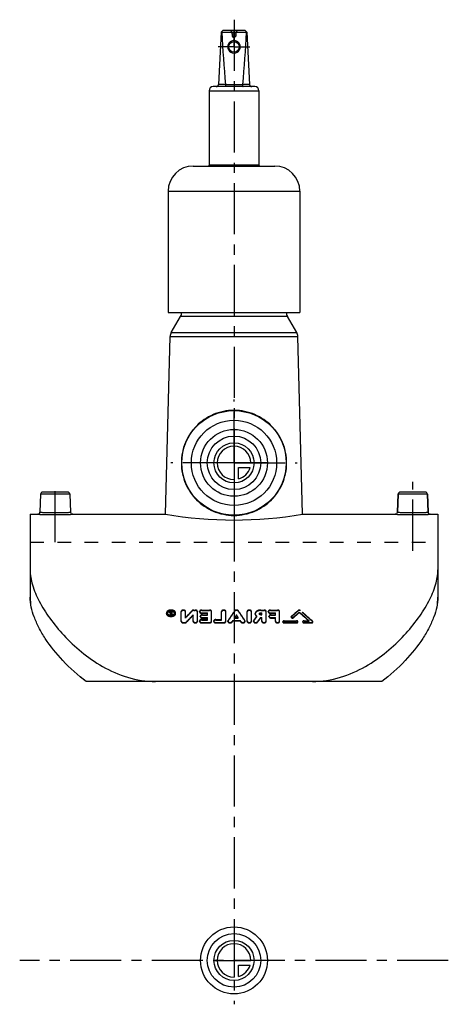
# Model space of a CAD drawing. Header units: millimetres. Extents: x 398 to 602, y 264 to 736.
import ezdxf

# ---------------------------------------------------------------- set-up
doc = ezdxf.new("R2010")
doc.units = ezdxf.units.MM
doc.header["$LTSCALE"] = 65.185185
doc.linetypes.add('CENTER', pattern=[0.6, 0.375, -0.075, 0.075, -0.075])
doc.linetypes.add('HIDDEN', pattern=[0.2, 0.1, -0.1])
for name, color, linetype in [('BEZUGSACHSEN', 7, 'CONTINUOUS'), ('FLAECHEN', 7, 'CONTINUOUS'), ('KONST.EL_MIT_GEO', 7, 'CONTINUOUS'), ('KONSTRUKTIONSELEMENTE', 7, 'CONTINUOUS'), ('KURVEN', 7, 'CONTINUOUS'), ('L1', 7, 'CONTINUOUS')]:
    doc.layers.add(name, color=color, linetype=linetype)

msp = doc.modelspace()

# ---------------------------------------------------------------- linework, layer by layer
at = {"layer": 'BEZUGSACHSEN', "color": 2, "linetype": 'CENTER'}
for p, q in [((500, 523.5), (500, 553.79)), ((500, 523.5), (469.71, 523.5)), ((500, 523.5), (500, 493.21)), ((500, 523.5), (530.29, 523.5)), ((414.5, 485.5), (414.5, 514.5)), ((585.5, 481.5), (585.5, 514.5))]:
    msp.add_line(p, q, dxfattribs=at)
at = {"layer": 'BEZUGSACHSEN', "color": 7, "linetype": 'Continuous'}
for p, q in [((407.47, 508.53), (407.16, 499.88)), ((421.53, 508.53), (421.84, 499.88)), ((578.16, 499.88), (578.47, 508.53)), ((592.84, 499.88), (592.53, 508.53))]:
    msp.add_line(p, q, dxfattribs=at)
msp.add_circle((500, 523.5), 25, dxfattribs=at)
at = {"layer": 'FLAECHEN', "color": 7, "linetype": 'Continuous'}
for p, q in [((470.01, 585.85), (474.46, 593.57)), ((529.99, 585.85), (525.54, 593.57)), ((467.22, 498.92), (469.47, 583.96)), ((532.78, 498.92), (530.53, 583.96)), ((402.5, 498.92), (406.16, 498.92)), ((422.84, 498.92), (467.22, 498.92)), ((532.78, 498.92), (577.16, 498.92)), ((593.84, 498.92), (597.5, 498.92)), ((402.5, 472.39), (402.5, 459.28)), ((597.5, 472.39), (597.5, 459.28))]:
    msp.add_line(p, q, dxfattribs=at)
at = {"layer": 'FLAECHEN', "color": 8, "linetype": 'HIDDEN'}
msp.add_line((402.5, 485.5), (597.5, 485.5), dxfattribs=at)
at = {"layer": 'KONST.EL_MIT_GEO', "color": 7, "linetype": 'Continuous'}
for p, q in [((494.85, 730.5), (493.8, 729.5)), ((494.85, 730.5), (505.15, 730.5)), ((505.15, 730.5), (506.2, 729.5)), ((493.8, 729.5), (492.55, 704.45)), ((494.18, 729.5), (505.82, 729.5)), ((506.2, 729.5), (507.45, 704.45)), ((509.95, 703.5), (490.05, 703.5)), ((495.91, 704.5), (492.55, 704.5)), ((495.91, 704.45), (504.09, 704.45)), ((507.45, 704.5), (504.09, 704.5)), ((488.05, 701.5), (488.05, 666)), ((488.05, 701.5), (511.95, 701.5)), ((511.95, 701.5), (511.95, 666)), ((480.5, 665.5), (519.5, 665.5)), ((488.05, 666), (487.76, 665.5)), ((488.05, 666), (511.95, 666)), ((511.95, 666), (512.24, 665.5)), ((468.5, 653.5), (468.5, 595.5)), ((468.5, 653.5), (531.5, 653.5)), ((531.5, 653.5), (531.5, 595.5)), ((468.5, 595.5), (531.5, 595.5))]:
    msp.add_line(p, q, dxfattribs=at)
at = {"layer": 'KONST.EL_MIT_GEO', "color": 8, "linetype": 'HIDDEN'}
for p, q in [((499.2, 728.5), (499.2, 727.6)), ((500.8, 728.5), (499.2, 728.5)), ((499.2, 727.6), (500, 726.89)), ((500.8, 727.6), (499.2, 727.6)), ((500.8, 727.6), (500, 726.89)), ((500.8, 728.5), (500.8, 727.6)), ((469.97, 452.44), (470.39, 452.44)), ((469.97, 451.99), (469.97, 452.44)), ((469.97, 452.21), (470.39, 452.21)), ((470.05, 450.67), (470.05, 452.22)), ((470.39, 450.67), (470.39, 452.44)), ((474.76, 447.63), (474.76, 452.44)), ((476.8, 449.28), (476.8, 452.44)), ((479.95, 452.56), (479.95, 452.79)), ((480.81, 453.1), (481.49, 453.1)), ((480.81, 452.87), (480.81, 453.1)), ((480.81, 452.87), (481.49, 452.87)), ((481.49, 452.87), (481.49, 453.1)), ((482.51, 447.63), (482.51, 452.44)), ((483.53, 452.21), (483.53, 452.44)), ((484.55, 453.1), (488.28, 453.1)), ((484.55, 452.87), (484.55, 453.1)), ((484.55, 452.87), (488.28, 452.87)), ((488.28, 452.87), (488.28, 453.1)), ((489.3, 447.63), (489.3, 452.44)), ((494.06, 448.31), (494.06, 452.44)), ((496.09, 447.63), (496.09, 452.44)), ((500.26, 452.48), (500.26, 452.71)), ((502.13, 452.48), (502.13, 452.71)), ((506.3, 447.63), (506.3, 452.44)), ((508.33, 447.63), (508.33, 452.44)), ((512.78, 453.1), (514.36, 453.1)), ((512.78, 452.87), (512.78, 453.1)), ((512.78, 452.87), (514.36, 452.87)), ((514.36, 452.87), (514.36, 453.1)), ((515.38, 447.63), (515.38, 452.44)), ((516.4, 452.21), (516.4, 452.44)), ((517.42, 453.1), (520.81, 453.1)), ((517.42, 452.87), (517.42, 453.1)), ((517.42, 452.87), (520.81, 452.87)), ((520.81, 452.87), (520.81, 453.1)), ((521.83, 447.63), (521.83, 452.44)), ((530.75, 452.71), (530.75, 452.94)), ((531.72, 452.71), (531.72, 452.94)), ((467.67, 451.44), (467.67, 451.67)), ((468.18, 451.44), (468.18, 451.67)), ((469.37, 451.7), (469.37, 452.06)), ((469.38, 450.9), (469.73, 450.9)), ((469.38, 450.67), (469.38, 450.9)), ((469.38, 450.67), (469.73, 450.67)), ((469.62, 451.39), (469.62, 451.61)), ((469.71, 451.7), (469.71, 452.06)), ((469.73, 450.67), (469.73, 450.9)), ((469.95, 451.32), (469.97, 451.76)), ((469.95, 451.32), (470.05, 451.32)), ((469.97, 451.99), (470.05, 451.99)), ((469.97, 451.76), (470.05, 451.76)), ((469.97, 451.54), (470.05, 451.54)), ((470.05, 450.9), (470.39, 450.9)), ((470.05, 450.67), (470.39, 450.67)), ((471.58, 451.44), (471.58, 451.67)), ((472.09, 451.44), (472.09, 451.67)), ((472.09, 451.67), (472.09, 451.67)), ((477.32, 447.27), (477.32, 447.49)), ((480.47, 447.63), (480.47, 450.84)), ((483.53, 447.63), (483.53, 447.86)), ((483.87, 449.95), (483.87, 450.17)), ((484.55, 451.78), (487.26, 451.78)), ((484.55, 451.56), (484.55, 451.78)), ((484.55, 451.56), (487.26, 451.56)), ((484.55, 448.54), (487.26, 448.54)), ((484.55, 448.31), (484.55, 448.54)), ((484.55, 448.31), (487.26, 448.31)), ((484.89, 450.84), (487.26, 450.84)), ((484.89, 450.61), (484.89, 450.84)), ((484.89, 450.61), (487.26, 450.61)), ((484.89, 449.5), (487.26, 449.5)), ((484.89, 449.27), (484.89, 449.5)), ((484.89, 449.27), (487.26, 449.27)), ((487.26, 450.61), (487.26, 451.78)), ((487.26, 448.31), (487.26, 449.5)), ((490.32, 447.63), (490.32, 447.86)), ((491.34, 448.54), (494.06, 448.54)), ((491.34, 448.31), (491.34, 448.54)), ((491.34, 448.31), (494.06, 448.31)), ((497.11, 447.63), (497.11, 447.86)), ((497.2, 447.91), (497.2, 448.13)), ((499.06, 447.35), (499.06, 447.58)), ((499.43, 448.14), (502.96, 448.14)), ((499.43, 447.92), (499.43, 448.14)), ((499.43, 447.92), (502.96, 447.92)), ((500.33, 449.5), (502.06, 449.5)), ((500.33, 449.27), (500.33, 449.5)), ((500.33, 449.27), (502.06, 449.27)), ((501.19, 450.57), (501.19, 450.8)), ((502.06, 449.27), (502.06, 449.5)), ((502.96, 447.92), (502.96, 448.14)), ((503.33, 447.35), (503.33, 447.58)), ((505.19, 447.91), (505.19, 448.13)), ((505.28, 447.63), (505.28, 447.86)), ((509.35, 447.63), (509.35, 447.86)), ((509.45, 447.92), (509.45, 448.15)), ((510.14, 451.17), (510.14, 451.4)), ((510.89, 449.97), (510.89, 450.2)), ((511.29, 447.34), (511.29, 447.57)), ((512.18, 451.17), (512.18, 451.4)), ((512.64, 449.5), (513.34, 449.5)), ((512.64, 449.27), (512.64, 449.5)), ((512.64, 449.27), (513.34, 449.27)), ((512.78, 451.78), (513.34, 451.78)), ((512.78, 451.56), (512.78, 451.78)), ((512.78, 451.56), (513.34, 451.56)), ((512.78, 451.01), (513.34, 451.01)), ((512.78, 450.78), (512.78, 451.01)), ((512.78, 450.78), (513.34, 450.78)), ((513.34, 450.78), (513.34, 451.78)), ((513.34, 447.63), (513.34, 449.5)), ((516.74, 449.95), (516.74, 450.17)), ((517.42, 451.78), (519.79, 451.78)), ((517.42, 451.56), (517.42, 451.78)), ((517.42, 451.56), (519.79, 451.56)), ((517.75, 450.84), (519.79, 450.84)), ((517.75, 450.61), (517.75, 450.84)), ((517.75, 450.61), (519.79, 450.61)), ((517.75, 449.5), (519.79, 449.5)), ((517.75, 449.27), (517.75, 449.5)), ((517.75, 449.27), (519.79, 449.27)), ((519.79, 450.61), (519.79, 451.78)), ((519.79, 447.63), (519.79, 449.5)), ((523.41, 447.34), (523.41, 447.57)), ((524, 447.97), (529.94, 447.97)), ((524, 447.74), (524, 447.97)), ((524, 447.74), (529.94, 447.74)), ((527.38, 449.65), (527.38, 449.87)), ((527.5, 449.88), (527.5, 450.11)), ((528.45, 449.41), (528.45, 449.64)), ((529.94, 447.74), (529.94, 447.97)), ((530.54, 447.34), (530.54, 447.57)), ((531.23, 451.85), (531.23, 452.08)), ((532.92, 447.34), (532.92, 447.57)), ((533.51, 447.97), (535.89, 447.97)), ((533.51, 447.74), (533.51, 447.97)), ((533.51, 447.74), (535.89, 447.74)), ((535.89, 447.74), (535.89, 447.97)), ((537.55, 447.58), (537.55, 447.81)), ((537.67, 447.34), (537.67, 447.57)), ((475.78, 447.17), (476.46, 447.17)), ((475.78, 446.94), (475.78, 447.17)), ((475.78, 446.94), (476.46, 446.94)), ((476.46, 446.94), (476.46, 447.17)), ((484.55, 447.17), (488.28, 447.17)), ((484.55, 446.94), (484.55, 447.17)), ((484.55, 446.94), (488.28, 446.94)), ((488.28, 446.94), (488.28, 447.17)), ((491.34, 447.17), (495.07, 447.17)), ((491.34, 446.94), (491.34, 447.17)), ((491.34, 446.94), (495.07, 446.94)), ((495.07, 446.94), (495.07, 447.17)), ((524, 447.17), (529.94, 447.17)), ((524, 446.94), (524, 447.17)), ((524, 446.94), (529.94, 446.94)), ((529.94, 446.94), (529.94, 447.17)), ((533.51, 447.17), (537.08, 447.17)), ((533.51, 446.94), (533.51, 447.17)), ((533.51, 446.94), (537.08, 446.94)), ((537.08, 446.94), (537.08, 447.17))]:
    msp.add_line(p, q, dxfattribs=at)
at = {"layer": 'KONST.EL_MIT_GEO', "color": 2, "linetype": 'CENTER'}
for q in [(500, 730), (492.5, 722.5), (500, 715), (507.5, 722.5)]:
    msp.add_line((500, 722.5), q, dxfattribs=at)
at = {"layer": 'KONST.EL_MIT_GEO', "color": 7, "linetype": 'Continuous'}
msp.add_circle((500, 722.5), 2.5, dxfattribs=at)
at = {"layer": 'KONST.EL_MIT_GEO', "color": 8, "linetype": 'HIDDEN'}
for centre, radius, start, end in [((496.48, 728.5), 2.72, 0, 47.2588), ((503.52, 728.5), 2.72, 132.7412, 180), ((500, 722.5), 3, 179.5615, 207.7801), ((500, 722.5), 3, 332.2199, 0.4385), ((469.88, 449.67), 3.42, 85.2338, 94.8326), ((469.97, 451.54), 0.902, 90.0224, 96.9039), ((469.89, 449.75), 3.34, 80.2928, 85.2439), ((469.73, 452.57), 1.99, 244.3138, 250.1653)]:
    msp.add_arc(centre, radius, start, end, dxfattribs=at)
at = {"layer": 'KONST.EL_MIT_GEO', "color": 7, "linetype": 'Continuous'}
for centre, radius, start, end in [((499.74, 735.71), 8.33, 226.3745, 228.2022), ((500.26, 735.71), 8.33, 311.7978, 313.6255), ((500, 722.51), 3, 207.7801, 332.2199), ((490.05, 701.5), 2, 90, 180), ((491.55, 704.5), 1, 270, 357.14), ((508.45, 704.5), 1, 182.86, 270), ((509.95, 701.5), 2, 0, 90), ((480.5, 653.5), 12, 90, 180), ((519.5, 653.5), 12, 0, 90), ((471, 595.57), 4, 330, 358.9715), ((529, 595.57), 4, 181.0285, 210)]:
    msp.add_arc(centre, radius, start, end, dxfattribs=at)
at = {"layer": 'KONST.EL_MIT_GEO', "color": 8, "linetype": 'HIDDEN'}
for centre, major_axis, ratio, start_param, end_param in [((477.82, 300.92), (97.8, 194.58), 0.391022, 0.892474, 0.91787), ((477.82, 300.92), (97.65, 194.28), 0.391022, 0.892448, 0.917883), ((498.82, 300.92), (63.37, 197.36), 0.303912, 0.796329, 0.83144), ((498.82, 300.92), (63.27, 197.06), 0.303912, 0.796304, 0.831468), ((503.57, 300.92), (-63.37, 197.36), 0.303912, -0.83144, -0.796329), ((503.57, 300.92), (-63.27, 197.06), 0.303912, -0.831468, -0.796304), ((528.03, 300.92), (123.51, 191.12), 0.428246, 0.96722, 0.989173), ((528.03, 300.92), (123.33, 190.83), 0.428246, 0.967193, 0.989179), ((534.44, 300.92), (-123.51, 191.12), 0.428246, -1.006595, -0.96722), ((534.44, 300.92), (-123.33, 190.83), 0.428246, -1.006627, -0.967193), ((469.27, 300.92), (29.65, 198.24), 0.163753, 0.73205, 0.737609), ((469.27, 300.92), (29.6, 197.94), 0.163753, 0.732038, 0.737605), ((469.62, 300.92), (29.65, 198.24), 0.163753, 0.732603, 0.737609), ((469.62, 300.92), (29.6, 197.94), 0.163753, 0.732592, 0.737605), ((480.22, 300.92), (97.8, 194.58), 0.391022, 0.907634, 0.933032), ((480.22, 300.92), (97.65, 194.28), 0.391022, 0.907631, 0.933067), ((501.05, 300.92), (63.37, 197.36), 0.303912, 0.831369, 0.83558), ((501.05, 300.92), (63.27, 197.06), 0.303912, 0.831397, 0.835614), ((501.05, 300.92), (63.37, 197.36), 0.303912, 0.811156, 0.821092), ((501.05, 300.92), (63.27, 197.06), 0.303912, 0.811154, 0.821104), ((501.34, 300.92), (-63.37, 197.36), 0.303912, -0.821092, -0.811156), ((501.34, 300.92), (-63.27, 197.06), 0.303912, -0.821104, -0.811154), ((501.34, 300.92), (-63.37, 197.36), 0.303912, -0.83558, -0.831369), ((501.34, 300.92), (-63.27, 197.06), 0.303912, -0.835614, -0.831397), ((511.16, 300.92), (67.91, 197.12), 0.318371, 0.827755, 0.843318), ((511.16, 300.92), (67.81, 196.82), 0.318371, 0.82776, 0.843346), ((513.41, 300.92), (67.91, 197.12), 0.318371, 0.833071, 0.847661), ((513.41, 300.92), (67.81, 196.82), 0.318371, 0.833084, 0.847696), ((529.51, 300.92), (123.51, 191.12), 0.428246, 0.97397, 0.992761), ((529.51, 300.92), (123.33, 190.83), 0.428246, 0.973952, 0.992772), ((532.96, 300.92), (-123.51, 191.12), 0.428246, -1.005391, -0.97397), ((532.96, 300.92), (-123.33, 190.83), 0.428246, -1.005421, -0.973952)]:
    msp.add_ellipse(centre, major_axis=major_axis, ratio=ratio, start_param=start_param, end_param=end_param, dxfattribs=at)
at = {"layer": 'KONST.EL_MIT_GEO', "color": 7, "linetype": 'Continuous'}
for points in [[(494.18, 729.5), (494.63, 721.14), (495.15, 712.79), (495.91, 704.45)], [(505.82, 729.5), (505.37, 721.14), (504.85, 712.79), (504.09, 704.45)], [(497.36, 723.92), (497.13, 723.5), (497, 723.01), (497, 722.52)], [(497, 722.52), (497, 722.04), (497.12, 721.54), (497.34, 721.11)], [(503, 722.52), (503, 723.01), (502.87, 723.5), (502.64, 723.92)], [(502.66, 721.11), (502.88, 721.54), (503, 722.04), (503, 722.52)]]:
    msp.add_open_spline(points, degree=3, dxfattribs=at)
for points, knots in [([(502.64, 723.92), (502.39, 724.39), (501.61, 725.2), (500, 725.65), (498.39, 725.2), (497.61, 724.39), (497.36, 723.92)], [0, 0, 0, 0, 0.249851, 0.500001, 0.75015, 1, 1, 1, 1]), ([(495.91, 704.45), (495.92, 704.33), (495.89, 704.1), (495.84, 703.8), (495.78, 703.6), (495.7, 703.5), (495.66, 703.5)], [0, 0, 0, 0, 0.367219, 0.675376, 0.888159, 1, 1, 1, 1]), ([(504.09, 704.45), (504.08, 704.33), (504.11, 704.1), (504.16, 703.8), (504.22, 703.6), (504.3, 703.5), (504.34, 703.5)], [0, 0, 0, 0, 0.367219, 0.675376, 0.888159, 1, 1, 1, 1])]:
    msp.add_open_spline(points, degree=3, knots=knots, dxfattribs=at)
at = {"layer": 'KONST.EL_MIT_GEO', "color": 8, "linetype": 'HIDDEN'}
for points in [[(497.36, 723.92), (497.13, 723.49), (497, 723), (497, 722.52)], [(503, 722.52), (503, 723), (502.87, 723.49), (502.64, 723.92)], [(469.59, 453.08), (469.31, 453.06), (469.04, 453), (468.78, 452.91)], [(472.09, 451.67), (472.09, 451.86), (472.02, 452.06), (471.92, 452.22)], [(468.2, 451.52), (468.19, 451.57), (468.18, 451.62), (468.18, 451.67)], [(470.74, 450.72), (470.22, 450.51), (469.59, 450.51), (469.06, 450.7)], [(469.8, 451.8), (469.76, 451.83), (469.71, 451.88), (469.71, 451.93)], [(469.97, 451.76), (469.91, 451.76), (469.85, 451.78), (469.8, 451.8)], [(471.58, 451.67), (471.58, 451.57), (471.56, 451.47), (471.52, 451.38)], [(497.2, 448.13), (497.15, 448.05), (497.11, 447.95), (497.11, 447.86)], [(497.2, 447.91), (497.15, 447.82), (497.11, 447.73), (497.11, 447.63)], [(505.28, 447.86), (505.28, 447.95), (505.24, 448.05), (505.19, 448.13)], [(505.28, 447.63), (505.28, 447.73), (505.24, 447.82), (505.19, 447.91)], [(509.45, 448.15), (509.39, 448.06), (509.35, 447.96), (509.35, 447.86)], [(509.45, 447.92), (509.39, 447.84), (509.35, 447.73), (509.35, 447.63)], [(527.5, 450.11), (527.43, 450.05), (527.38, 449.96), (527.38, 449.88)], [(527.5, 449.88), (527.43, 449.82), (527.38, 449.74), (527.38, 449.65)], [(537.67, 447.57), (537.67, 447.66), (537.62, 447.75), (537.55, 447.81)], [(537.67, 447.35), (537.67, 447.43), (537.62, 447.52), (537.55, 447.58)]]:
    msp.add_open_spline(points, degree=3, dxfattribs=at)
for points, knots in [([(468.78, 452.91), (468.47, 452.79), (467.95, 452.51), (467.67, 451.93), (467.67, 451.67)], [0, 0, 0, 0, 0.553981, 1, 1, 1, 1]), ([(472.09, 451.44), (472.09, 452.32), (469.88, 453.42), (467.67, 452.32), (467.67, 451.44)], [0, 0, 0, 0, 0.5, 1, 1, 1, 1]), ([(468.18, 451.67), (468.18, 452.35), (469.88, 453.19), (471.58, 452.34), (471.58, 451.67)], [0, 0, 0, 0, 0.500243, 1, 1, 1, 1]), ([(468.18, 451.44), (468.18, 452.12), (469.88, 452.96), (471.58, 452.12), (471.58, 451.44)], [0, 0, 0, 0, 0.499906, 1, 1, 1, 1]), ([(469.97, 452.21), (469.82, 452.21), (469.56, 452.17), (469.37, 451.94), (469.37, 451.83)], [0, 0, 0, 0, 0.574139, 1, 1, 1, 1]), ([(469.86, 452.43), (469.8, 452.43), (469.61, 452.39), (469.41, 452.24), (469.38, 452.11)], [0, 0, 0, 0, 0.299894, 1, 1, 1, 1]), ([(469.71, 452.06), (469.71, 452.08), (469.75, 452.19), (469.88, 452.22), (469.97, 452.22)], [0, 0, 0, 0, 0.204581, 1, 1, 1, 1]), ([(471.92, 452.22), (471.85, 452.33), (471.47, 452.76), (470.89, 452.97), (470.45, 453.05)], [0, 0, 0, 0, 0.219278, 1, 1, 1, 1]), ([(476.8, 452.44), (476.8, 452.84), (475.78, 453.35), (474.76, 452.84), (474.76, 452.44)], [0, 0, 0, 0, 0.499891, 1, 1, 1, 1]), ([(476.8, 452.21), (476.8, 452.62), (475.78, 453.12), (474.76, 452.62), (474.76, 452.21)], [0, 0, 0, 0, 0.499891, 1, 1, 1, 1]), ([(480.81, 453.1), (480.72, 453.1), (480.42, 453.07), (480.1, 452.95), (479.95, 452.79)], [0, 0, 0, 0, 0.275383, 1, 1, 1, 1]), ([(480.81, 452.87), (480.72, 452.87), (480.42, 452.85), (480.1, 452.72), (479.95, 452.56)], [0, 0, 0, 0, 0.275384, 1, 1, 1, 1]), ([(482.51, 452.44), (482.51, 452.62), (482.18, 453.02), (481.74, 453.1), (481.49, 453.1)], [0, 0, 0, 0, 0.42521, 1, 1, 1, 1]), ([(482.51, 452.21), (482.51, 452.4), (482.18, 452.8), (481.74, 452.87), (481.49, 452.87)], [0, 0, 0, 0, 0.425205, 1, 1, 1, 1]), ([(484.55, 453.1), (484.3, 453.1), (483.85, 453.02), (483.53, 452.62), (483.53, 452.44)], [0, 0, 0, 0, 0.574892, 1, 1, 1, 1]), ([(484.55, 452.87), (484.3, 452.87), (483.85, 452.8), (483.53, 452.4), (483.53, 452.21)], [0, 0, 0, 0, 0.574896, 1, 1, 1, 1]), ([(483.53, 452.44), (483.53, 452.26), (483.85, 451.86), (484.3, 451.78), (484.55, 451.78)], [0, 0, 0, 0, 0.425602, 1, 1, 1, 1]), ([(483.53, 452.21), (483.53, 452.03), (483.85, 451.63), (484.3, 451.56), (484.55, 451.56)], [0, 0, 0, 0, 0.425598, 1, 1, 1, 1]), ([(489.3, 452.44), (489.3, 452.62), (488.98, 453.02), (488.53, 453.1), (488.28, 453.1)], [0, 0, 0, 0, 0.42521, 1, 1, 1, 1]), ([(489.3, 452.21), (489.3, 452.4), (488.98, 452.8), (488.53, 452.87), (488.28, 452.87)], [0, 0, 0, 0, 0.425205, 1, 1, 1, 1]), ([(496.09, 452.44), (496.09, 452.84), (495.07, 453.35), (494.06, 452.84), (494.06, 452.44)], [0, 0, 0, 0, 0.499891, 1, 1, 1, 1]), ([(496.09, 452.21), (496.09, 452.62), (495.07, 453.12), (494.06, 452.62), (494.06, 452.21)], [0, 0, 0, 0, 0.499891, 1, 1, 1, 1]), ([(502.13, 452.71), (502.04, 452.83), (501.65, 453.09), (500.94, 453.15), (500.4, 452.91), (500.26, 452.71)], [0, 0, 0, 0, 0.228892, 0.641763, 1, 1, 1, 1]), ([(502.13, 452.48), (502.04, 452.61), (501.65, 452.87), (500.94, 452.92), (500.4, 452.68), (500.26, 452.48)], [0, 0, 0, 0, 0.228891, 0.641764, 1, 1, 1, 1]), ([(508.33, 452.44), (508.33, 452.84), (507.31, 453.35), (506.3, 452.84), (506.3, 452.44)], [0, 0, 0, 0, 0.499891, 1, 1, 1, 1]), ([(508.33, 452.21), (508.33, 452.62), (507.31, 453.12), (506.3, 452.62), (506.3, 452.21)], [0, 0, 0, 0, 0.499891, 1, 1, 1, 1]), ([(512.78, 453.1), (512.44, 453.1), (511.79, 453.02), (510.93, 452.67), (510.31, 452.12), (510.14, 451.62), (510.14, 451.4)], [0, 0, 0, 0, 0.296705, 0.56825, 0.800114, 1, 1, 1, 1]), ([(512.78, 452.87), (512.44, 452.87), (511.79, 452.79), (510.93, 452.44), (510.31, 451.89), (510.14, 451.4), (510.14, 451.17)], [0, 0, 0, 0, 0.296707, 0.568252, 0.800116, 1, 1, 1, 1]), ([(515.38, 452.44), (515.38, 452.62), (515.05, 453.02), (514.61, 453.1), (514.36, 453.1)], [0, 0, 0, 0, 0.42521, 1, 1, 1, 1]), ([(515.38, 452.21), (515.38, 452.4), (515.05, 452.8), (514.61, 452.87), (514.36, 452.87)], [0, 0, 0, 0, 0.425205, 1, 1, 1, 1]), ([(517.42, 453.1), (517.17, 453.1), (516.72, 453.02), (516.4, 452.62), (516.4, 452.44)], [0, 0, 0, 0, 0.574892, 1, 1, 1, 1]), ([(517.42, 452.87), (517.17, 452.87), (516.72, 452.8), (516.4, 452.4), (516.4, 452.21)], [0, 0, 0, 0, 0.574896, 1, 1, 1, 1]), ([(516.4, 452.44), (516.4, 452.26), (516.72, 451.86), (517.17, 451.78), (517.42, 451.78)], [0, 0, 0, 0, 0.425602, 1, 1, 1, 1]), ([(516.4, 452.21), (516.4, 452.03), (516.72, 451.63), (517.17, 451.56), (517.42, 451.56)], [0, 0, 0, 0, 0.425598, 1, 1, 1, 1]), ([(521.83, 452.44), (521.83, 452.62), (521.5, 453.02), (521.06, 453.1), (520.81, 453.1)], [0, 0, 0, 0, 0.42521, 1, 1, 1, 1]), ([(521.83, 452.21), (521.83, 452.4), (521.5, 452.8), (521.06, 452.87), (520.81, 452.87)], [0, 0, 0, 0, 0.425205, 1, 1, 1, 1]), ([(531.72, 452.94), (531.66, 452.99), (531.35, 453.14), (530.94, 453.11), (530.75, 452.94)], [0, 0, 0, 0, 0.240821, 1, 1, 1, 1]), ([(531.72, 452.71), (531.66, 452.77), (531.35, 452.92), (530.94, 452.88), (530.75, 452.71)], [0, 0, 0, 0, 0.24082, 1, 1, 1, 1]), ([(467.67, 451.67), (467.67, 450.79), (469.88, 449.66), (472.09, 450.79), (472.09, 451.67)], [0, 0, 0, 0, 0.499992, 1, 1, 1, 1]), ([(467.67, 451.44), (467.67, 450.56), (469.88, 449.43), (472.09, 450.56), (472.09, 451.44)], [0, 0, 0, 0, 0.5, 1, 1, 1, 1]), ([(471.58, 451.44), (471.58, 450.77), (469.88, 449.9), (468.18, 450.77), (468.18, 451.44)], [0, 0, 0, 0, 0.499907, 1, 1, 1, 1]), ([(468.87, 450.78), (468.78, 450.82), (468.49, 450.99), (468.25, 451.28), (468.2, 451.52)], [0, 0, 0, 0, 0.286, 1, 1, 1, 1]), ([(469.38, 452.11), (469.38, 452.1), (469.37, 452.08), (469.37, 452.06), (469.37, 452.06)], [0, 0, 0, 0, 0.5028, 1, 1, 1, 1]), ([(469.37, 451.93), (469.37, 451.9), (469.4, 451.76), (469.52, 451.66), (469.62, 451.61)], [0, 0, 0, 0, 0.222452, 1, 1, 1, 1]), ([(469.37, 451.7), (469.37, 451.67), (469.4, 451.53), (469.52, 451.43), (469.62, 451.39)], [0, 0, 0, 0, 0.22245, 1, 1, 1, 1]), ([(469.71, 451.83), (469.71, 451.85), (469.75, 451.96), (469.88, 451.99), (469.97, 451.99)], [0, 0, 0, 0, 0.204579, 1, 1, 1, 1]), ([(469.97, 451.54), (469.93, 451.54), (469.83, 451.55), (469.71, 451.63), (469.71, 451.7)], [0, 0, 0, 0, 0.309306, 1, 1, 1, 1]), ([(471.52, 451.38), (471.49, 451.31), (471.31, 451.01), (470.99, 450.81), (470.74, 450.72)], [0, 0, 0, 0, 0.222595, 1, 1, 1, 1]), ([(474.76, 447.86), (474.76, 447.67), (475.08, 447.25), (475.53, 447.17), (475.78, 447.17)], [0, 0, 0, 0, 0.432133, 1, 1, 1, 1]), ([(474.76, 447.63), (474.76, 447.44), (475.08, 447.03), (475.53, 446.94), (475.78, 446.94)], [0, 0, 0, 0, 0.432139, 1, 1, 1, 1]), ([(476.46, 447.17), (476.55, 447.17), (476.85, 447.2), (477.17, 447.33), (477.32, 447.49)], [0, 0, 0, 0, 0.273618, 1, 1, 1, 1]), ([(480.47, 447.86), (480.47, 447.45), (481.49, 446.89), (482.51, 447.45), (482.51, 447.86)], [0, 0, 0, 0, 0.499894, 1, 1, 1, 1]), ([(480.47, 447.63), (480.47, 447.22), (481.49, 446.67), (482.51, 447.22), (482.51, 447.63)], [0, 0, 0, 0, 0.5, 1, 1, 1, 1]), ([(484.55, 448.54), (484.3, 448.54), (483.84, 448.46), (483.53, 448.05), (483.53, 447.86)], [0, 0, 0, 0, 0.568513, 1, 1, 1, 1]), ([(484.55, 448.31), (484.3, 448.31), (483.84, 448.23), (483.53, 447.82), (483.53, 447.63)], [0, 0, 0, 0, 0.568508, 1, 1, 1, 1]), ([(483.53, 447.86), (483.53, 447.67), (483.84, 447.25), (484.3, 447.17), (484.55, 447.17)], [0, 0, 0, 0, 0.431952, 1, 1, 1, 1]), ([(483.53, 447.63), (483.53, 447.44), (483.84, 447.03), (484.3, 446.94), (484.55, 446.94)], [0, 0, 0, 0, 0.431958, 1, 1, 1, 1]), ([(484.89, 450.84), (484.64, 450.84), (484.19, 450.76), (483.87, 450.36), (483.87, 450.17)], [0, 0, 0, 0, 0.571663, 1, 1, 1, 1]), ([(484.89, 450.61), (484.64, 450.61), (484.19, 450.54), (483.87, 450.13), (483.87, 449.95)], [0, 0, 0, 0, 0.571663, 1, 1, 1, 1]), ([(483.87, 450.17), (483.87, 449.98), (484.19, 449.58), (484.64, 449.5), (484.89, 449.5)], [0, 0, 0, 0, 0.428816, 1, 1, 1, 1]), ([(483.87, 449.95), (483.87, 449.76), (484.19, 449.35), (484.64, 449.27), (484.89, 449.27)], [0, 0, 0, 0, 0.428817, 1, 1, 1, 1]), ([(488.28, 447.17), (488.53, 447.17), (488.99, 447.25), (489.3, 447.67), (489.3, 447.86)], [0, 0, 0, 0, 0.567868, 1, 1, 1, 1]), ([(488.28, 446.94), (488.53, 446.94), (488.99, 447.03), (489.3, 447.44), (489.3, 447.63)], [0, 0, 0, 0, 0.567862, 1, 1, 1, 1]), ([(491.34, 448.54), (491.09, 448.54), (490.64, 448.46), (490.32, 448.05), (490.32, 447.86)], [0, 0, 0, 0, 0.568513, 1, 1, 1, 1]), ([(491.34, 448.31), (491.09, 448.31), (490.64, 448.23), (490.32, 447.82), (490.32, 447.63)], [0, 0, 0, 0, 0.568508, 1, 1, 1, 1]), ([(490.32, 447.86), (490.32, 447.67), (490.63, 447.25), (491.09, 447.17), (491.34, 447.17)], [0, 0, 0, 0, 0.431952, 1, 1, 1, 1]), ([(490.32, 447.63), (490.32, 447.44), (490.63, 447.03), (491.09, 446.94), (491.34, 446.94)], [0, 0, 0, 0, 0.431958, 1, 1, 1, 1]), ([(495.07, 447.17), (495.32, 447.17), (495.78, 447.25), (496.09, 447.67), (496.09, 447.86)], [0, 0, 0, 0, 0.567868, 1, 1, 1, 1]), ([(495.07, 446.94), (495.32, 446.94), (495.78, 447.03), (496.09, 447.44), (496.09, 447.63)], [0, 0, 0, 0, 0.567862, 1, 1, 1, 1]), ([(497.11, 447.86), (497.11, 447.69), (497.34, 447.33), (497.93, 447.14), (498.57, 447.18), (498.96, 447.42), (499.06, 447.58)], [0, 0, 0, 0, 0.206085, 0.471418, 0.75749, 1, 1, 1, 1]), ([(497.11, 447.63), (497.11, 447.47), (497.34, 447.11), (497.94, 446.91), (498.57, 446.96), (498.96, 447.19), (499.06, 447.35)], [0, 0, 0, 0, 0.206161, 0.471542, 0.757563, 1, 1, 1, 1]), ([(503.33, 447.58), (503.43, 447.42), (503.82, 447.18), (504.45, 447.14), (505.05, 447.33), (505.28, 447.69), (505.28, 447.86)], [0, 0, 0, 0, 0.242376, 0.528339, 0.793756, 1, 1, 1, 1]), ([(503.33, 447.35), (503.43, 447.19), (503.82, 446.96), (504.45, 446.91), (505.05, 447.11), (505.28, 447.47), (505.28, 447.63)], [0, 0, 0, 0, 0.242376, 0.528337, 0.793753, 1, 1, 1, 1]), ([(506.3, 447.86), (506.3, 447.45), (507.31, 446.89), (508.33, 447.45), (508.33, 447.86)], [0, 0, 0, 0, 0.499894, 1, 1, 1, 1]), ([(506.3, 447.63), (506.3, 447.22), (507.31, 446.67), (508.33, 447.22), (508.33, 447.63)], [0, 0, 0, 0, 0.5, 1, 1, 1, 1]), ([(509.35, 447.86), (509.35, 447.7), (509.58, 447.34), (510.16, 447.14), (510.8, 447.18), (511.19, 447.41), (511.29, 447.57)], [0, 0, 0, 0, 0.2056, 0.469965, 0.755985, 1, 1, 1, 1]), ([(509.35, 447.63), (509.35, 447.47), (509.58, 447.11), (510.16, 446.92), (510.8, 446.95), (511.19, 447.18), (511.29, 447.34)], [0, 0, 0, 0, 0.205675, 0.470088, 0.756057, 1, 1, 1, 1]), ([(510.14, 451.4), (510.14, 451.17), (510.3, 450.68), (510.67, 450.34), (510.89, 450.2)], [0, 0, 0, 0, 0.463274, 1, 1, 1, 1]), ([(510.14, 451.17), (510.14, 450.94), (510.3, 450.46), (510.67, 450.11), (510.89, 449.97)], [0, 0, 0, 0, 0.463272, 1, 1, 1, 1]), ([(512.18, 451.39), (512.18, 451.5), (512.37, 451.74), (512.63, 451.78), (512.78, 451.78)], [0, 0, 0, 0, 0.426589, 1, 1, 1, 1]), ([(512.18, 451.17), (512.18, 451.28), (512.37, 451.51), (512.63, 451.56), (512.78, 451.56)], [0, 0, 0, 0, 0.426587, 1, 1, 1, 1]), ([(512.78, 451.01), (512.63, 451.01), (512.37, 451.05), (512.18, 451.29), (512.18, 451.39)], [0, 0, 0, 0, 0.572944, 1, 1, 1, 1]), ([(512.78, 450.78), (512.63, 450.78), (512.37, 450.83), (512.18, 451.06), (512.18, 451.17)], [0, 0, 0, 0, 0.572945, 1, 1, 1, 1]), ([(513.34, 447.86), (513.34, 447.45), (514.36, 446.89), (515.38, 447.45), (515.38, 447.86)], [0, 0, 0, 0, 0.499894, 1, 1, 1, 1]), ([(513.34, 447.63), (513.34, 447.22), (514.36, 446.67), (515.38, 447.22), (515.38, 447.63)], [0, 0, 0, 0, 0.5, 1, 1, 1, 1]), ([(517.75, 450.84), (517.51, 450.84), (517.06, 450.76), (516.74, 450.36), (516.74, 450.17)], [0, 0, 0, 0, 0.571663, 1, 1, 1, 1]), ([(517.75, 450.61), (517.51, 450.61), (517.06, 450.54), (516.74, 450.13), (516.74, 449.95)], [0, 0, 0, 0, 0.571663, 1, 1, 1, 1]), ([(516.74, 450.17), (516.74, 449.98), (517.06, 449.58), (517.51, 449.5), (517.75, 449.5)], [0, 0, 0, 0, 0.428816, 1, 1, 1, 1]), ([(516.74, 449.95), (516.74, 449.76), (517.06, 449.35), (517.51, 449.27), (517.75, 449.27)], [0, 0, 0, 0, 0.428817, 1, 1, 1, 1]), ([(519.79, 447.86), (519.79, 447.45), (520.81, 446.89), (521.83, 447.45), (521.83, 447.86)], [0, 0, 0, 0, 0.499894, 1, 1, 1, 1]), ([(519.79, 447.63), (519.79, 447.22), (520.81, 446.67), (521.83, 447.22), (521.83, 447.63)], [0, 0, 0, 0, 0.5, 1, 1, 1, 1]), ([(524, 447.97), (523.85, 447.97), (523.59, 447.92), (523.41, 447.68), (523.41, 447.57)], [0, 0, 0, 0, 0.568159, 1, 1, 1, 1]), ([(524, 447.74), (523.85, 447.74), (523.59, 447.7), (523.41, 447.46), (523.41, 447.34)], [0, 0, 0, 0, 0.568154, 1, 1, 1, 1]), ([(523.41, 447.57), (523.41, 447.46), (523.59, 447.22), (523.85, 447.17), (524, 447.17)], [0, 0, 0, 0, 0.432283, 1, 1, 1, 1]), ([(527.38, 449.88), (527.38, 449.69), (527.73, 449.46), (528.14, 449.48), (528.37, 449.57), (528.45, 449.64)], [0, 0, 0, 0, 0.442584, 0.735638, 1, 1, 1, 1]), ([(527.38, 449.65), (527.38, 449.46), (527.73, 449.23), (528.14, 449.25), (528.37, 449.34), (528.45, 449.41)], [0, 0, 0, 0, 0.442585, 0.735639, 1, 1, 1, 1]), ([(530.54, 447.57), (530.54, 447.68), (530.35, 447.92), (530.09, 447.97), (529.94, 447.97)], [0, 0, 0, 0, 0.431965, 1, 1, 1, 1]), ([(530.54, 447.35), (530.54, 447.46), (530.35, 447.7), (530.09, 447.74), (529.94, 447.74)], [0, 0, 0, 0, 0.431971, 1, 1, 1, 1]), ([(529.94, 447.17), (530.09, 447.17), (530.35, 447.22), (530.54, 447.46), (530.54, 447.57)], [0, 0, 0, 0, 0.567842, 1, 1, 1, 1]), ([(533.51, 447.97), (533.36, 447.97), (533.1, 447.92), (532.92, 447.68), (532.92, 447.57)], [0, 0, 0, 0, 0.568159, 1, 1, 1, 1]), ([(533.51, 447.74), (533.36, 447.74), (533.1, 447.7), (532.92, 447.46), (532.92, 447.34)], [0, 0, 0, 0, 0.568154, 1, 1, 1, 1]), ([(532.92, 447.57), (532.92, 447.46), (533.1, 447.22), (533.36, 447.17), (533.51, 447.17)], [0, 0, 0, 0, 0.432283, 1, 1, 1, 1]), ([(537.08, 447.17), (537.22, 447.17), (537.49, 447.22), (537.67, 447.46), (537.67, 447.57)], [0, 0, 0, 0, 0.567944, 1, 1, 1, 1]), ([(476.46, 446.94), (476.55, 446.94), (476.85, 446.97), (477.17, 447.1), (477.32, 447.27)], [0, 0, 0, 0, 0.273616, 1, 1, 1, 1]), ([(523.41, 447.34), (523.41, 447.23), (523.59, 446.99), (523.85, 446.94), (524, 446.94)], [0, 0, 0, 0, 0.432289, 1, 1, 1, 1]), ([(529.94, 446.94), (530.09, 446.94), (530.35, 446.99), (530.54, 447.23), (530.54, 447.35)], [0, 0, 0, 0, 0.567836, 1, 1, 1, 1]), ([(532.92, 447.34), (532.92, 447.23), (533.1, 446.99), (533.36, 446.94), (533.51, 446.94)], [0, 0, 0, 0, 0.432289, 1, 1, 1, 1]), ([(537.08, 446.94), (537.22, 446.94), (537.49, 446.99), (537.67, 447.23), (537.67, 447.35)], [0, 0, 0, 0, 0.567938, 1, 1, 1, 1])]:
    msp.add_open_spline(points, degree=3, knots=knots, dxfattribs=at)
at = {"layer": 'KONSTRUKTIONSELEMENTE', "color": 7, "linetype": 'Continuous'}
for p, q in [((470.01, 585.85), (474.46, 593.57)), ((525.54, 593.57), (474.46, 593.57)), ((529.99, 585.85), (525.54, 593.57)), ((470.01, 585.85), (529.99, 585.85)), ((467.22, 498.92), (469.47, 583.96)), ((469.47, 583.96), (530.53, 583.96)), ((532.78, 498.92), (530.53, 583.96)), ((420.53, 509.5), (408.47, 509.5)), ((591.53, 509.5), (579.47, 509.5)), ((407.47, 508.53), (407.16, 499.88)), ((421.53, 508.53), (407.47, 508.53)), ((421.53, 508.53), (421.84, 499.88)), ((578.47, 508.53), (578.16, 499.88)), ((592.53, 508.53), (578.47, 508.53)), ((592.53, 508.53), (592.84, 499.88)), ((402.5, 498.92), (402.5, 459.28)), ((597.5, 498.92), (597.5, 459.28)), ((570.67, 418.92), (429.33, 418.92))]:
    msp.add_line(p, q, dxfattribs=at)
at = {"layer": 'KONSTRUKTIONSELEMENTE', "color": 8, "linetype": 'HIDDEN'}
for p, q in [((406.45, 498.91), (406.16, 498.92)), ((422.84, 498.92), (422.55, 498.91)), ((577.45, 498.91), (577.16, 498.92)), ((593.84, 498.92), (593.55, 498.91))]:
    msp.add_line(p, q, dxfattribs=at)
at = {"layer": 'KONSTRUKTIONSELEMENTE', "color": 7, "linetype": 'Continuous'}
msp.add_circle((500, 523.5), 20.4, dxfattribs=at)
for centre, radius, start, end in [((471, 595.57), 4, 330, 358.9715), ((529, 595.57), 4, 181.0285, 210), ((473.47, 583.85), 4, 150, 178.4842), ((526.53, 583.85), 4, 1.5158, 30), ((408.47, 508.5), 1, 90, 178), ((420.53, 508.5), 1, 2, 90), ((579.47, 508.5), 1, 90, 178), ((591.53, 508.5), 1, 2, 90), ((406.16, 499.92), 1, 269.9873, 358.0008), ((422.84, 499.92), 1, 181.9992, 270.0128), ((577.16, 499.92), 1, 269.9866, 358.0008), ((593.84, 499.92), 1, 181.9992, 270.0135), ((500, 693.31), 197.14, 260.4292, 279.5708)]:
    msp.add_arc(centre, radius, start, end, dxfattribs=at)
at = {"layer": 'KONSTRUKTIONSELEMENTE', "color": 8, "linetype": 'HIDDEN'}
for centre, radius, start, end in [((414.5, 698.53), 199.78, 267.6902, 272.3099), ((585.5, 698.53), 199.78, 267.6901, 272.3098), ((477.14, 483.42), 80.29, 230.477, 233.4525), ((523.24, 482.92), 79.66, 306.5363, 309.4451)]:
    msp.add_arc(centre, radius, start, end, dxfattribs=at)
at = {"layer": 'KONSTRUKTIONSELEMENTE', "color": 7, "linetype": 'Continuous'}
for points, knots in [([(500, 548.63), (496.59, 548.63), (489.9, 547.26), (481.64, 541.6), (476.09, 533.3), (474.12, 523.36), (476.2, 513.51), (481.72, 505.35), (489.92, 499.75), (496.6, 498.37), (500, 498.37)], [0, 0, 0, 0, 0.130074, 0.25287, 0.373466, 0.502397, 0.629154, 0.747914, 0.870033, 1, 1, 1, 1]), ([(500, 498.37), (503.4, 498.37), (510.08, 499.75), (518.28, 505.35), (523.8, 513.51), (525.88, 523.36), (523.91, 533.3), (518.36, 541.59), (510.1, 547.26), (503.41, 548.63), (500, 548.63)], [0, 0, 0, 0, 0.129965, 0.25208, 0.370836, 0.497588, 0.626524, 0.747126, 0.869925, 1, 1, 1, 1]), ([(407.16, 499.88), (407.12, 499.89), (407.53, 499.85), (407.73, 499.86), (408.51, 499.82), (410.21, 499.76), (412.54, 499.71), (415.2, 499.7), (417.23, 499.73), (419.02, 499.77), (420.3, 499.81), (421.08, 499.85), (421.47, 499.86), (421.7, 499.88), (421.81, 499.88), (421.84, 499.88)], [0, 0, 0, 0, 0.009613, 0.038073, 0.084273, 0.146444, 0.402437, 0.549016, 0.691363, 0.817205, 0.915728, 0.951985, 0.978466, 0.99458, 1, 1, 1, 1]), ([(578.16, 499.88), (578.21, 499.87), (578.4, 499.88), (578.81, 499.85), (579.48, 499.83), (581.26, 499.76), (583.53, 499.71), (586.2, 499.7), (588.23, 499.73), (590.01, 499.77), (591.31, 499.82), (592.06, 499.84), (592.52, 499.87), (592.63, 499.87), (592.86, 499.89), (592.84, 499.88)], [0, 0, 0, 0, 0.009613, 0.038071, 0.084272, 0.146441, 0.402434, 0.549014, 0.69136, 0.817203, 0.915727, 0.951983, 0.978464, 0.994582, 1, 1, 1, 1]), ([(406.16, 498.92), (406.11, 498.91), (406.58, 498.91), (406.81, 498.89), (407.7, 498.86), (409.13, 498.81), (411.49, 498.76), (414.5, 498.73), (417.53, 498.76), (419.83, 498.81), (421.34, 498.86), (422.1, 498.89), (422.57, 498.9), (422.78, 498.92), (422.84, 498.92)], [0, 0, 0, 0, 0.009658, 0.038246, 0.084599, 0.14689, 0.309053, 0.500002, 0.69095, 0.853113, 0.915402, 0.961757, 0.99034, 1, 1, 1, 1]), ([(577.16, 498.92), (577.22, 498.92), (577.43, 498.9), (577.9, 498.89), (578.66, 498.86), (580.17, 498.81), (582.47, 498.76), (585.5, 498.73), (588.51, 498.76), (590.87, 498.81), (592.3, 498.86), (593.19, 498.89), (593.42, 498.91), (593.89, 498.91), (593.84, 498.92)], [0, 0, 0, 0, 0.00966, 0.038243, 0.084598, 0.146887, 0.30905, 0.499998, 0.690947, 0.85311, 0.915401, 0.961754, 0.990342, 1, 1, 1, 1]), ([(402.5, 472.39), (402.5, 469.95), (403.45, 464.7), (406.8, 456.9), (411.9, 448.81), (418.64, 440.65), (427.01, 432.77), (437.12, 425.69), (449.05, 420.32), (457.97, 418.92), (462.5, 418.92)], [0, 0, 0, 0, 0.084768, 0.182518, 0.293322, 0.415954, 0.54908, 0.691669, 0.842792, 1, 1, 1, 1]), ([(537.5, 418.92), (542.03, 418.92), (550.95, 420.32), (562.88, 425.69), (572.99, 432.77), (581.36, 440.65), (588.1, 448.81), (593.2, 456.9), (596.55, 464.7), (597.5, 469.95), (597.5, 472.39)], [0, 0, 0, 0, 0.157208, 0.308331, 0.45092, 0.584045, 0.706677, 0.81748, 0.915232, 1, 1, 1, 1]), ([(429.33, 418.92), (425.3, 421.9), (418.19, 428.29), (410.95, 437.32), (406.67, 444.53), (403.73, 450.99), (402.5, 456.06), (402.5, 459.28)], [0, 0, 0, 0, 0.302203, 0.572454, 0.694137, 0.806023, 1, 1, 1, 1]), ([(597.5, 459.28), (597.5, 456.06), (596.27, 450.99), (593.33, 444.53), (589.05, 437.32), (581.81, 428.29), (574.7, 421.9), (570.67, 418.92)], [0, 0, 0, 0, 0.19398, 0.305866, 0.42755, 0.697799, 1, 1, 1, 1])]:
    msp.add_open_spline(points, degree=3, knots=knots, dxfattribs=at)
at = {"layer": 'KONSTRUKTIONSELEMENTE', "color": 8, "linetype": 'HIDDEN'}
for points, knots in [([(402.5, 459.28), (402.5, 459.02), (402.52, 457.94), (402.63, 456.86), (402.75, 456.06)], [0, 0, 0, 0, 0.244306, 1, 1, 1, 1]), ([(597.25, 456.05), (597.29, 456.32), (597.43, 457.39), (597.5, 458.48), (597.5, 459.28)], [0, 0, 0, 0, 0.256071, 1, 1, 1, 1])]:
    msp.add_open_spline(points, degree=3, knots=knots, dxfattribs=at)
at = {"layer": 'KURVEN', "color": 40, "linetype": 'Continuous'}
for p, q in [((500, 533.1), (500, 515.5)), ((516, 523.5), (484, 523.5)), ((502.2, 515.81), (502.2, 521.3)), ((502.2, 521.3), (507.69, 521.3)), ((500, 295.1), (500, 277.5)), ((490.4, 285.5), (508, 285.5)), ((502.2, 283.3), (507.69, 283.3)), ((502.2, 277.81), (502.2, 283.3))]:
    msp.add_line(p, q, dxfattribs=at)
for centre, radius in [((500, 523.5), 16), ((500, 523.5), 12.8), ((500, 523.5), 9.6), ((500, 285.5), 16), ((500, 285.5), 12.8), ((500, 285.5), 9.6)]:
    msp.add_circle(centre, radius, dxfattribs=at)
for centre, start, end in [((500, 523.5), 0, 270), ((500, 523.5), 285.962, 344.038), ((500, 285.5), 0, 270), ((500, 285.5), 285.962, 344.038)]:
    msp.add_arc(centre, 8, start, end, dxfattribs=at)
at = {"layer": 'L1', "color": 2, "linetype": 'CENTER'}
for p, q in [((500, 735.5), (500, 264.5)), ((602.5, 285.5), (397.5, 285.5))]:
    msp.add_line(p, q, dxfattribs=at)

doc.saveas('drawing.dxf')
